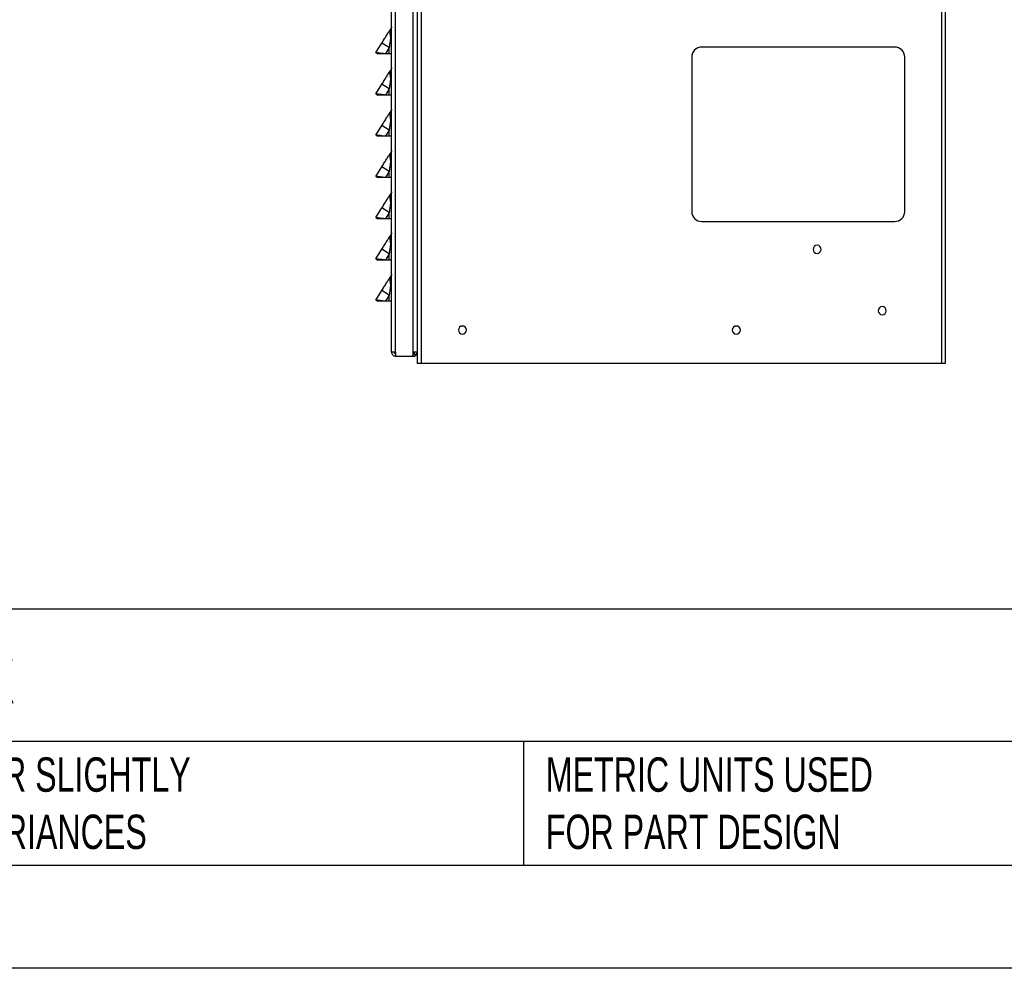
# Model space of a CAD drawing. Header units: millimetres. Extents: x 0 to 2235, y 0 to 1727.
# Tile 13 of 30: x 596 to 1081, y 0 to 467. Entities that reach past the tile are written whole.
import ezdxf

# ---------------------------------------------------------------- set-up
doc = ezdxf.new("R2010")
doc.units = ezdxf.units.MM
doc.header["$LTSCALE"] = 8
doc.layers.add('TEXT', color=140, linetype='Continuous', lineweight=25)
doc.styles.add('SLDTEXTSTYLE0', font='TXT', dxfattribs={"width": 0.7})

msp = doc.modelspace()

# ---------------------------------------------------------------- linework, layer by layer
for p, q in [((778.8, 303.67), (778.8, 807.81)), ((780.73, 303.59), (780.73, 807.89)), ((789.47, 303.59), (789.47, 807.89)), ((791.41, 793.32), (791.41, 303.59)), ((793.34, 793.32), (793.34, 298.02)), ((1049.76, 793.32), (1049.76, 298.02)), ((1051.69, 793.32), (1051.69, 298.02)), ((778.3, 458.58), (778.8, 458.58)), ((771.04, 451.25), (774, 455.99)), ((771.04, 451.25), (772.01, 450.65)), ((777.66, 453.7), (774, 455.99)), ((777.66, 453.7), (775.75, 450.65)), ((777.66, 450.65), (777.66, 453.7)), ((1026.69, 454.02), (931.69, 454.02)), ((777.66, 450.65), (775.75, 450.65)), ((778.8, 450.65), (777.66, 450.65)), ((926.69, 449.02), (926.69, 373.02)), ((1031.69, 373.02), (1031.69, 449.02)), ((778.3, 438.26), (778.8, 438.26)), ((771.04, 430.93), (774, 435.67)), ((777.66, 433.38), (774, 435.67)), ((777.66, 433.38), (775.75, 430.33)), ((777.66, 430.33), (777.66, 433.38)), ((771.04, 430.93), (772.01, 430.33)), ((777.66, 430.33), (775.75, 430.33)), ((778.8, 430.33), (777.66, 430.33)), ((778.3, 417.94), (778.8, 417.94)), ((771.04, 410.61), (774, 415.35)), ((777.66, 413.06), (774, 415.35)), ((777.66, 413.06), (775.75, 410.01)), ((777.66, 410.01), (777.66, 413.06)), ((771.04, 410.61), (772.01, 410.01)), ((777.66, 410.01), (775.75, 410.01)), ((778.8, 410.01), (777.66, 410.01)), ((771.04, 390.29), (774, 395.03)), ((777.66, 392.74), (774, 395.03)), ((778.3, 397.62), (778.8, 397.62)), ((771.04, 390.29), (772.01, 389.69)), ((777.66, 392.74), (775.75, 389.69)), ((777.66, 389.69), (775.75, 389.69)), ((777.66, 389.69), (777.66, 392.74)), ((778.8, 389.69), (777.66, 389.69)), ((771.04, 369.97), (774, 374.71)), ((777.66, 372.42), (774, 374.71)), ((778.3, 377.3), (778.8, 377.3)), ((771.04, 369.97), (772.01, 369.37)), ((777.66, 372.42), (775.75, 369.37)), ((777.66, 369.37), (775.75, 369.37)), ((777.66, 369.37), (777.66, 372.42)), ((778.8, 369.37), (777.66, 369.37)), ((931.69, 368.02), (1026.69, 368.02)), ((771.04, 349.65), (774, 354.39)), ((777.66, 352.1), (774, 354.39)), ((778.3, 356.98), (778.8, 356.98)), ((771.04, 349.65), (772.01, 349.05)), ((777.66, 352.1), (775.75, 349.05)), ((777.66, 349.05), (777.66, 352.1)), ((777.66, 349.05), (775.75, 349.05)), ((778.8, 349.05), (777.66, 349.05)), ((778.3, 336.66), (778.8, 336.66)), ((771.04, 329.33), (774, 334.07)), ((777.66, 331.78), (774, 334.07)), ((777.66, 331.78), (775.75, 328.73)), ((777.66, 328.73), (777.66, 331.78)), ((771.04, 329.33), (772.01, 328.73)), ((777.66, 328.73), (775.75, 328.73)), ((778.8, 328.73), (777.66, 328.73)), ((780.73, 303.59), (780.73, 301.74)), ((780.73, 301.74), (789.47, 301.74)), ((789.47, 301.74), (789.47, 303.59)), ((791.41, 303.59), (789.47, 303.59)), ((789.47, 302.88), (790.26, 302.88)), ((789.47, 301.74), (790.26, 301.74)), ((790.26, 302.88), (790.26, 301.74)), ((791.41, 303.59), (791.41, 298.02)), ((793.34, 298.02), (791.41, 298.02)), ((1049.76, 298.02), (793.34, 298.02)), ((1051.69, 298.02), (1049.76, 298.02))]:
    msp.add_line(p, q)
at = {"color": 7, "linetype": 'Continuous'}
msp.add_line((2235.22, 0.02), (0.02, 0.02), dxfattribs=at)
for centre, radius, start, end in [((931.69, 449.02), 5, 90, 180), ((1026.69, 449.02), 5, 0, 90), ((931.69, 373.02), 5, 180, 270), ((1026.69, 373.02), 5, 270, 0), ((988.52, 354.32), 1.98, 0, 180), ((988.52, 354.32), 1.98, 180, 0), ((1020.59, 324.09), 1.98, 0, 180), ((1020.59, 324.09), 1.98, 180, 0), ((813.69, 314.56), 1.98, 0, 180), ((948.69, 314.56), 1.98, 0, 180), ((813.69, 314.56), 1.98, 180, 0), ((948.69, 314.56), 1.98, 180, 0), ((789.47, 303.67), 0.79, 270, 353.977), ((789.47, 303.67), 1.93, 294.1226, 357.5422)]:
    msp.add_arc(centre, radius, start, end)
for points, knots in [([(774, 455.99), (774.38, 456.6), (774.78, 457.24), (775.56, 458.48), (775.94, 459.1), (776.68, 460.27), (777.02, 460.83), (777.66, 461.84), (777.94, 462.3), (778.19, 462.69)], [0, 0, 0, 0, 0.25, 0.25, 0.5, 0.5, 0.75, 0.75, 1, 1, 1, 1]), ([(778.19, 462.69), (778.17, 462.67), (778.14, 462.61), (778.1, 462.53), (778.06, 462.43), (778.02, 462.32), (777.97, 462.15), (777.94, 461.9), (777.93, 461.63), (777.94, 461.42), (777.94, 461.31), (777.95, 461.26), (777.95, 461.22), (777.95, 461.2), (777.95, 461.18), (777.95, 461.15), (777.96, 461.09), (777.97, 460.98), (777.98, 460.8), (778.01, 460.59), (778.03, 460.38), (778.06, 460.18), (778.08, 460.03), (778.08, 459.96)], [0, 0, 0, 0, 0.0371601, 0.0789391, 0.1254536, 0.1830411, 0.2504927, 0.3659842, 0.5000842, 0.5620422, 0.593111, 0.6086812, 0.6173039, 0.6242884, 0.6311477, 0.6399309, 0.6556024, 0.6870113, 0.7498003, 0.8246178, 0.8747022, 0.9405575, 1, 1, 1, 1]), ([(778.63, 463.4), (778.61, 463.37), (778.58, 463.33), (778.52, 463.23), (778.44, 463.09), (778.32, 462.9), (778.23, 462.76), (778.19, 462.69)], [0, 0, 0, 0, 0.125072, 0.250152, 0.500317, 0.737209, 1, 1, 1, 1]), ([(778.75, 463.65), (778.71, 463.56), (778.67, 463.43), (778.57, 463.27), (778.54, 463.22), (778.51, 463.19), (778.45, 463.11), (778.39, 463.04), (778.35, 463)], [0, 0, 0, 0, 0.468535, 0.709651, 0.717258, 0.721145, 0.852442, 1, 1, 1, 1]), ([(778.67, 463.47), (778.66, 463.46), (778.66, 463.44), (778.65, 463.42), (778.63, 463.41), (778.63, 463.4), (778.63, 463.4)], [0, 0, 0, 0, 0.239708, 0.665579, 0.852467, 1, 1, 1, 1]), ([(778.8, 464), (778.8, 463.93), (778.79, 463.81), (778.76, 463.69), (778.75, 463.65), (778.75, 463.65)], [0, 0, 0, 0, 0.604152, 0.998863, 1, 1, 1, 1]), ([(778.3, 458.58), (778.28, 458.41), (778.23, 458.06), (778.16, 457.5), (778.08, 456.89), (777.98, 456.12), (777.84, 455.05), (777.72, 454.2), (777.66, 453.7)], [0, 0, 0, 0, 0.103962, 0.218213, 0.342758, 0.477597, 0.692978, 1, 1, 1, 1]), ([(778.08, 459.96), (778.19, 459.97), (778.29, 459.98), (778.47, 460.02), (778.55, 460.04), (778.74, 460.12), (778.8, 460.17), (778.8, 460.22)], [0, 0, 0, 0, 0.25, 0.25, 0.5, 0.5, 1, 1, 1, 1]), ([(778.08, 459.96), (778.1, 459.87), (778.12, 459.7), (778.16, 459.43), (778.2, 459.16), (778.25, 458.87), (778.28, 458.68), (778.3, 458.58)], [0, 0, 0, 0, 0.18947, 0.383984, 0.583752, 0.789005, 1, 1, 1, 1]), ([(775.75, 450.65), (775.2, 450.72), (774.6, 450.79), (773.44, 450.94), (772.88, 451.02), (772.19, 451.1), (771.98, 451.13), (771.63, 451.18), (771.48, 451.19), (771.14, 451.24), (771.04, 451.25), (771.04, 451.25)], [0, 0, 0, 0, 0.25, 0.25, 0.5, 0.5, 0.625, 0.625, 0.75, 0.75, 1, 1, 1, 1]), ([(775.75, 450.65), (775.31, 450.65), (774.83, 450.65), (773.91, 450.65), (773.47, 450.65), (772.74, 450.65), (772.45, 450.65), (772.09, 450.65), (772.01, 450.65), (772.01, 450.65)], [0, 0, 0, 0, 0.25, 0.25, 0.5, 0.5, 0.75, 0.75, 1, 1, 1, 1]), ([(774, 435.67), (774.38, 436.28), (774.78, 436.92), (775.56, 438.16), (775.94, 438.78), (776.68, 439.95), (777.02, 440.51), (777.66, 441.52), (777.94, 441.98), (778.19, 442.37)], [0, 0, 0, 0, 0.25, 0.25, 0.5, 0.5, 0.75, 0.75, 1, 1, 1, 1]), ([(778.19, 442.37), (778.17, 442.35), (778.14, 442.29), (778.1, 442.21), (778.06, 442.11), (778.02, 442), (777.97, 441.83), (777.94, 441.58), (777.93, 441.31), (777.94, 441.1), (777.94, 440.99), (777.95, 440.94), (777.95, 440.9), (777.95, 440.88), (777.95, 440.86), (777.95, 440.83), (777.96, 440.77), (777.97, 440.66), (777.98, 440.48), (778.01, 440.27), (778.03, 440.06), (778.06, 439.86), (778.08, 439.71), (778.08, 439.64)], [0, 0, 0, 0, 0.03716, 0.078939, 0.125454, 0.183041, 0.250493, 0.365984, 0.500084, 0.562042, 0.593111, 0.608681, 0.617304, 0.624288, 0.631148, 0.639931, 0.655602, 0.687011, 0.7498, 0.824618, 0.874702, 0.940557, 1, 1, 1, 1]), ([(778.63, 443.08), (778.61, 443.05), (778.58, 443.01), (778.52, 442.91), (778.44, 442.77), (778.32, 442.58), (778.23, 442.44), (778.19, 442.37)], [0, 0, 0, 0, 0.125072, 0.250152, 0.500317, 0.737209, 1, 1, 1, 1]), ([(778.75, 443.33), (778.71, 443.24), (778.67, 443.11), (778.57, 442.95), (778.54, 442.9), (778.51, 442.87), (778.45, 442.79), (778.39, 442.72), (778.35, 442.68)], [0, 0, 0, 0, 0.468535, 0.709651, 0.717258, 0.721145, 0.852442, 1, 1, 1, 1]), ([(778.67, 443.15), (778.66, 443.14), (778.66, 443.12), (778.65, 443.1), (778.63, 443.09), (778.63, 443.08), (778.63, 443.08)], [0, 0, 0, 0, 0.239708, 0.665579, 0.852467, 1, 1, 1, 1]), ([(778.8, 443.68), (778.8, 443.61), (778.79, 443.49), (778.76, 443.37), (778.75, 443.33), (778.75, 443.33)], [0, 0, 0, 0, 0.604152, 0.998863, 1, 1, 1, 1]), ([(778.3, 438.26), (778.28, 438.09), (778.23, 437.74), (778.16, 437.18), (778.08, 436.57), (777.98, 435.8), (777.84, 434.73), (777.72, 433.88), (777.66, 433.38)], [0, 0, 0, 0, 0.103962, 0.218213, 0.342758, 0.477597, 0.692978, 1, 1, 1, 1]), ([(778.08, 439.64), (778.19, 439.65), (778.29, 439.66), (778.47, 439.7), (778.55, 439.72), (778.74, 439.8), (778.8, 439.85), (778.8, 439.9)], [0, 0, 0, 0, 0.25, 0.25, 0.5, 0.5, 1, 1, 1, 1]), ([(778.08, 439.64), (778.1, 439.55), (778.12, 439.38), (778.16, 439.11), (778.2, 438.84), (778.25, 438.55), (778.28, 438.36), (778.3, 438.26)], [0, 0, 0, 0, 0.18947, 0.383984, 0.583752, 0.789005, 1, 1, 1, 1]), ([(775.75, 430.33), (775.2, 430.4), (774.6, 430.47), (773.44, 430.62), (772.88, 430.7), (772.19, 430.78), (771.98, 430.81), (771.63, 430.86), (771.48, 430.87), (771.14, 430.92), (771.04, 430.93), (771.04, 430.93)], [0, 0, 0, 0, 0.25, 0.25, 0.5, 0.5, 0.625, 0.625, 0.75, 0.75, 1, 1, 1, 1]), ([(775.75, 430.33), (775.31, 430.33), (774.83, 430.33), (773.91, 430.33), (773.47, 430.33), (772.74, 430.33), (772.45, 430.33), (772.09, 430.33), (772.01, 430.33), (772.01, 430.33)], [0, 0, 0, 0, 0.25, 0.25, 0.5, 0.5, 0.75, 0.75, 1, 1, 1, 1]), ([(778.63, 422.76), (778.61, 422.73), (778.58, 422.69), (778.52, 422.59), (778.44, 422.45), (778.32, 422.26), (778.23, 422.12), (778.19, 422.05)], [0, 0, 0, 0, 0.125072, 0.250152, 0.500317, 0.737209, 1, 1, 1, 1]), ([(778.75, 423.01), (778.71, 422.92), (778.67, 422.79), (778.57, 422.63), (778.54, 422.58), (778.51, 422.55), (778.45, 422.47), (778.39, 422.4), (778.35, 422.36)], [0, 0, 0, 0, 0.468535, 0.709651, 0.717258, 0.721145, 0.852442, 1, 1, 1, 1]), ([(778.67, 422.83), (778.66, 422.82), (778.66, 422.8), (778.65, 422.78), (778.63, 422.77), (778.63, 422.76), (778.63, 422.76)], [0, 0, 0, 0, 0.239708, 0.665579, 0.852467, 1, 1, 1, 1]), ([(778.8, 423.36), (778.8, 423.29), (778.79, 423.17), (778.76, 423.05), (778.75, 423.01), (778.75, 423.01)], [0, 0, 0, 0, 0.604152, 0.998863, 1, 1, 1, 1]), ([(774, 415.35), (774.38, 415.96), (774.78, 416.6), (775.56, 417.84), (775.94, 418.46), (776.68, 419.63), (777.02, 420.19), (777.66, 421.2), (777.94, 421.66), (778.19, 422.05)], [0, 0, 0, 0, 0.25, 0.25, 0.5, 0.5, 0.75, 0.75, 1, 1, 1, 1]), ([(778.3, 417.94), (778.28, 417.77), (778.23, 417.42), (778.16, 416.86), (778.08, 416.25), (777.98, 415.48), (777.84, 414.41), (777.72, 413.56), (777.66, 413.06)], [0, 0, 0, 0, 0.103962, 0.218213, 0.342758, 0.477597, 0.692978, 1, 1, 1, 1]), ([(778.19, 422.05), (778.17, 422.03), (778.14, 421.97), (778.1, 421.89), (778.06, 421.79), (778.02, 421.68), (777.97, 421.51), (777.94, 421.26), (777.93, 420.99), (777.94, 420.78), (777.94, 420.67), (777.95, 420.62), (777.95, 420.58), (777.95, 420.56), (777.95, 420.54), (777.95, 420.51), (777.96, 420.45), (777.97, 420.34), (777.98, 420.16), (778.01, 419.95), (778.03, 419.74), (778.06, 419.54), (778.08, 419.39), (778.08, 419.32)], [0, 0, 0, 0, 0.0371601, 0.0789391, 0.1254536, 0.1830411, 0.2504927, 0.3659842, 0.5000842, 0.5620422, 0.593111, 0.6086812, 0.6173039, 0.6242884, 0.6311477, 0.6399309, 0.6556024, 0.6870113, 0.7498003, 0.8246178, 0.8747022, 0.9405575, 1, 1, 1, 1]), ([(778.08, 419.32), (778.19, 419.33), (778.29, 419.34), (778.47, 419.38), (778.55, 419.4), (778.74, 419.48), (778.8, 419.53), (778.8, 419.58)], [0, 0, 0, 0, 0.25, 0.25, 0.5, 0.5, 1, 1, 1, 1]), ([(778.08, 419.32), (778.1, 419.23), (778.12, 419.06), (778.16, 418.79), (778.2, 418.52), (778.25, 418.23), (778.28, 418.04), (778.3, 417.94)], [0, 0, 0, 0, 0.1894698, 0.383984, 0.5837521, 0.7890055, 1, 1, 1, 1]), ([(775.75, 410.01), (775.2, 410.08), (774.6, 410.15), (773.44, 410.3), (772.88, 410.38), (772.19, 410.46), (771.98, 410.49), (771.63, 410.54), (771.48, 410.55), (771.14, 410.6), (771.04, 410.61), (771.04, 410.61)], [0, 0, 0, 0, 0.25, 0.25, 0.5, 0.5, 0.625, 0.625, 0.75, 0.75, 1, 1, 1, 1]), ([(775.75, 410.01), (775.31, 410.01), (774.83, 410.01), (773.91, 410.01), (773.47, 410.01), (772.74, 410.01), (772.45, 410.01), (772.09, 410.01), (772.01, 410.01), (772.01, 410.01)], [0, 0, 0, 0, 0.25, 0.25, 0.5, 0.5, 0.75, 0.75, 1, 1, 1, 1]), ([(778.8, 403.04), (778.8, 402.97), (778.79, 402.85), (778.76, 402.73), (778.75, 402.69), (778.75, 402.69)], [0, 0, 0, 0, 0.604152, 0.998863, 1, 1, 1, 1]), ([(774, 395.03), (774.38, 395.64), (774.78, 396.28), (775.56, 397.52), (775.94, 398.14), (776.68, 399.31), (777.02, 399.87), (777.66, 400.88), (777.94, 401.34), (778.19, 401.73)], [0, 0, 0, 0, 0.25, 0.25, 0.5, 0.5, 0.75, 0.75, 1, 1, 1, 1]), ([(778.19, 401.73), (778.17, 401.71), (778.14, 401.65), (778.1, 401.57), (778.06, 401.47), (778.02, 401.36), (777.97, 401.19), (777.94, 400.94), (777.93, 400.67), (777.94, 400.46), (777.94, 400.35), (777.95, 400.3), (777.95, 400.26), (777.95, 400.24), (777.95, 400.22), (777.95, 400.19), (777.96, 400.13), (777.97, 400.02), (777.98, 399.84), (778.01, 399.63), (778.03, 399.42), (778.06, 399.22), (778.08, 399.07), (778.08, 399)], [0, 0, 0, 0, 0.03716, 0.078939, 0.125454, 0.183041, 0.250493, 0.365984, 0.500084, 0.562042, 0.593111, 0.608681, 0.617304, 0.624288, 0.631148, 0.639931, 0.655602, 0.687011, 0.7498, 0.824618, 0.874702, 0.940557, 1, 1, 1, 1]), ([(778.08, 399), (778.19, 399.01), (778.29, 399.02), (778.47, 399.06), (778.55, 399.08), (778.74, 399.16), (778.8, 399.21), (778.8, 399.26)], [0, 0, 0, 0, 0.25, 0.25, 0.5, 0.5, 1, 1, 1, 1]), ([(778.08, 399), (778.1, 398.91), (778.12, 398.74), (778.16, 398.47), (778.2, 398.2), (778.25, 397.91), (778.28, 397.72), (778.3, 397.62)], [0, 0, 0, 0, 0.18947, 0.383984, 0.583752, 0.789005, 1, 1, 1, 1]), ([(778.63, 402.44), (778.61, 402.41), (778.58, 402.37), (778.52, 402.27), (778.44, 402.13), (778.32, 401.94), (778.23, 401.8), (778.19, 401.73)], [0, 0, 0, 0, 0.125072, 0.250152, 0.500317, 0.737209, 1, 1, 1, 1]), ([(778.75, 402.69), (778.71, 402.6), (778.67, 402.47), (778.57, 402.31), (778.54, 402.26), (778.51, 402.23), (778.45, 402.15), (778.39, 402.08), (778.35, 402.04)], [0, 0, 0, 0, 0.468535, 0.709651, 0.717258, 0.721145, 0.852442, 1, 1, 1, 1]), ([(778.67, 402.51), (778.66, 402.5), (778.66, 402.48), (778.65, 402.46), (778.63, 402.45), (778.63, 402.44), (778.63, 402.44)], [0, 0, 0, 0, 0.239708, 0.665579, 0.852467, 1, 1, 1, 1]), ([(778.3, 397.62), (778.28, 397.45), (778.23, 397.1), (778.16, 396.54), (778.08, 395.93), (777.98, 395.16), (777.84, 394.09), (777.72, 393.24), (777.66, 392.74)], [0, 0, 0, 0, 0.103962, 0.218213, 0.342758, 0.477597, 0.692978, 1, 1, 1, 1]), ([(775.75, 389.69), (775.2, 389.76), (774.6, 389.83), (773.44, 389.98), (772.88, 390.06), (772.19, 390.14), (771.98, 390.17), (771.63, 390.22), (771.48, 390.23), (771.14, 390.28), (771.04, 390.29), (771.04, 390.29)], [0, 0, 0, 0, 0.25, 0.25, 0.5, 0.5, 0.625, 0.625, 0.75, 0.75, 1, 1, 1, 1]), ([(775.75, 389.69), (775.31, 389.69), (774.83, 389.69), (773.91, 389.69), (773.47, 389.69), (772.74, 389.69), (772.45, 389.69), (772.09, 389.69), (772.01, 389.69), (772.01, 389.69)], [0, 0, 0, 0, 0.25, 0.25, 0.5, 0.5, 0.75, 0.75, 1, 1, 1, 1]), ([(774, 374.71), (774.38, 375.32), (774.78, 375.96), (775.56, 377.2), (775.94, 377.82), (776.68, 378.99), (777.02, 379.55), (777.66, 380.56), (777.94, 381.02), (778.19, 381.41)], [0, 0, 0, 0, 0.25, 0.25, 0.5, 0.5, 0.75, 0.75, 1, 1, 1, 1]), ([(778.19, 381.41), (778.17, 381.39), (778.14, 381.33), (778.1, 381.25), (778.06, 381.15), (778.02, 381.04), (777.97, 380.87), (777.94, 380.62), (777.93, 380.35), (777.94, 380.14), (777.94, 380.03), (777.95, 379.98), (777.95, 379.94), (777.95, 379.92), (777.95, 379.9), (777.95, 379.87), (777.96, 379.81), (777.97, 379.7), (777.98, 379.52), (778.01, 379.31), (778.03, 379.1), (778.06, 378.9), (778.08, 378.75), (778.08, 378.68)], [0, 0, 0, 0, 0.03716, 0.078939, 0.125454, 0.183041, 0.250493, 0.365984, 0.500084, 0.562042, 0.593111, 0.608681, 0.617304, 0.624288, 0.631148, 0.639931, 0.655602, 0.687011, 0.7498, 0.824618, 0.874702, 0.940557, 1, 1, 1, 1]), ([(778.08, 378.68), (778.19, 378.69), (778.29, 378.7), (778.47, 378.74), (778.55, 378.76), (778.74, 378.84), (778.8, 378.89), (778.8, 378.94)], [0, 0, 0, 0, 0.25, 0.25, 0.5, 0.5, 1, 1, 1, 1]), ([(778.08, 378.68), (778.1, 378.59), (778.12, 378.42), (778.16, 378.15), (778.2, 377.88), (778.25, 377.59), (778.28, 377.4), (778.3, 377.3)], [0, 0, 0, 0, 0.18947, 0.383984, 0.583752, 0.789005, 1, 1, 1, 1]), ([(778.63, 382.12), (778.61, 382.09), (778.58, 382.05), (778.52, 381.95), (778.44, 381.81), (778.32, 381.62), (778.23, 381.48), (778.19, 381.41)], [0, 0, 0, 0, 0.125072, 0.250152, 0.500317, 0.737209, 1, 1, 1, 1]), ([(778.75, 382.37), (778.71, 382.28), (778.67, 382.15), (778.57, 381.99), (778.54, 381.94), (778.51, 381.91), (778.45, 381.83), (778.39, 381.76), (778.35, 381.72)], [0, 0, 0, 0, 0.468535, 0.709651, 0.717258, 0.721145, 0.852442, 1, 1, 1, 1]), ([(778.67, 382.19), (778.66, 382.18), (778.66, 382.16), (778.65, 382.14), (778.63, 382.13), (778.63, 382.12), (778.63, 382.12)], [0, 0, 0, 0, 0.239708, 0.665579, 0.852467, 1, 1, 1, 1]), ([(778.8, 382.72), (778.8, 382.65), (778.79, 382.53), (778.76, 382.41), (778.75, 382.37), (778.75, 382.37)], [0, 0, 0, 0, 0.604152, 0.998863, 1, 1, 1, 1]), ([(778.3, 377.3), (778.28, 377.13), (778.23, 376.78), (778.16, 376.22), (778.08, 375.61), (777.98, 374.84), (777.84, 373.77), (777.72, 372.92), (777.66, 372.42)], [0, 0, 0, 0, 0.1039619, 0.2182133, 0.3427575, 0.4775972, 0.6929778, 1, 1, 1, 1]), ([(775.75, 369.37), (775.2, 369.44), (774.6, 369.51), (773.44, 369.66), (772.88, 369.74), (772.19, 369.82), (771.98, 369.85), (771.63, 369.9), (771.48, 369.91), (771.14, 369.96), (771.04, 369.97), (771.04, 369.97)], [0, 0, 0, 0, 0.25, 0.25, 0.5, 0.5, 0.625, 0.625, 0.75, 0.75, 1, 1, 1, 1]), ([(775.75, 369.37), (775.31, 369.37), (774.83, 369.37), (773.91, 369.37), (773.47, 369.37), (772.74, 369.37), (772.45, 369.37), (772.09, 369.37), (772.01, 369.37), (772.01, 369.37)], [0, 0, 0, 0, 0.25, 0.25, 0.5, 0.5, 0.75, 0.75, 1, 1, 1, 1]), ([(774, 354.39), (774.38, 355), (774.78, 355.64), (775.56, 356.88), (775.94, 357.5), (776.68, 358.67), (777.02, 359.23), (777.66, 360.24), (777.94, 360.7), (778.19, 361.09)], [0, 0, 0, 0, 0.25, 0.25, 0.5, 0.5, 0.75, 0.75, 1, 1, 1, 1]), ([(778.19, 361.09), (778.17, 361.07), (778.14, 361.01), (778.1, 360.93), (778.06, 360.83), (778.02, 360.72), (777.97, 360.55), (777.94, 360.3), (777.93, 360.03), (777.94, 359.82), (777.94, 359.71), (777.95, 359.66), (777.95, 359.62), (777.95, 359.6), (777.95, 359.58), (777.95, 359.55), (777.96, 359.49), (777.97, 359.38), (777.98, 359.2), (778.01, 358.99), (778.03, 358.78), (778.06, 358.58), (778.08, 358.43), (778.08, 358.36)], [0, 0, 0, 0, 0.0371601, 0.0789391, 0.1254536, 0.1830411, 0.2504927, 0.3659842, 0.5000842, 0.5620422, 0.593111, 0.6086812, 0.6173039, 0.6242884, 0.6311477, 0.6399309, 0.6556024, 0.6870113, 0.7498003, 0.8246178, 0.8747022, 0.9405575, 1, 1, 1, 1]), ([(778.63, 361.8), (778.61, 361.77), (778.58, 361.73), (778.52, 361.63), (778.44, 361.49), (778.32, 361.3), (778.23, 361.16), (778.19, 361.09)], [0, 0, 0, 0, 0.125072, 0.250152, 0.500317, 0.737209, 1, 1, 1, 1]), ([(778.75, 362.05), (778.71, 361.96), (778.67, 361.83), (778.57, 361.67), (778.54, 361.62), (778.51, 361.59), (778.45, 361.51), (778.39, 361.44), (778.35, 361.4)], [0, 0, 0, 0, 0.468535, 0.709651, 0.717258, 0.721145, 0.852442, 1, 1, 1, 1]), ([(778.67, 361.87), (778.66, 361.86), (778.66, 361.84), (778.65, 361.82), (778.63, 361.81), (778.63, 361.8), (778.63, 361.8)], [0, 0, 0, 0, 0.239708, 0.665579, 0.852467, 1, 1, 1, 1]), ([(778.8, 362.4), (778.8, 362.33), (778.79, 362.21), (778.76, 362.09), (778.75, 362.05), (778.75, 362.05)], [0, 0, 0, 0, 0.6041517, 0.9988633, 1, 1, 1, 1]), ([(778.3, 356.98), (778.28, 356.81), (778.23, 356.46), (778.16, 355.9), (778.08, 355.29), (777.98, 354.52), (777.84, 353.45), (777.72, 352.6), (777.66, 352.1)], [0, 0, 0, 0, 0.103962, 0.218213, 0.342758, 0.477597, 0.692978, 1, 1, 1, 1]), ([(778.08, 358.36), (778.19, 358.37), (778.29, 358.38), (778.47, 358.42), (778.55, 358.44), (778.74, 358.52), (778.8, 358.57), (778.8, 358.62)], [0, 0, 0, 0, 0.25, 0.25, 0.5, 0.5, 1, 1, 1, 1]), ([(778.08, 358.36), (778.1, 358.27), (778.12, 358.1), (778.16, 357.83), (778.2, 357.56), (778.25, 357.27), (778.28, 357.08), (778.3, 356.98)], [0, 0, 0, 0, 0.1894698, 0.383984, 0.5837521, 0.7890055, 1, 1, 1, 1]), ([(775.75, 349.05), (775.2, 349.12), (774.6, 349.19), (773.44, 349.34), (772.88, 349.42), (772.19, 349.5), (771.98, 349.53), (771.63, 349.58), (771.48, 349.59), (771.14, 349.64), (771.04, 349.65), (771.04, 349.65)], [0, 0, 0, 0, 0.25, 0.25, 0.5, 0.5, 0.625, 0.625, 0.75, 0.75, 1, 1, 1, 1]), ([(775.75, 349.05), (775.31, 349.05), (774.83, 349.05), (773.91, 349.05), (773.47, 349.05), (772.74, 349.05), (772.45, 349.05), (772.09, 349.05), (772.01, 349.05), (772.01, 349.05)], [0, 0, 0, 0, 0.25, 0.25, 0.5, 0.5, 0.75, 0.75, 1, 1, 1, 1]), ([(774, 334.07), (774.38, 334.68), (774.78, 335.32), (775.56, 336.56), (775.94, 337.18), (776.68, 338.35), (777.02, 338.91), (777.66, 339.92), (777.94, 340.38), (778.19, 340.77)], [0, 0, 0, 0, 0.25, 0.25, 0.5, 0.5, 0.75, 0.75, 1, 1, 1, 1]), ([(778.19, 340.77), (778.17, 340.75), (778.14, 340.69), (778.1, 340.61), (778.06, 340.51), (778.02, 340.4), (777.97, 340.23), (777.94, 339.98), (777.93, 339.71), (777.94, 339.5), (777.94, 339.39), (777.95, 339.34), (777.95, 339.3), (777.95, 339.28), (777.95, 339.26), (777.95, 339.23), (777.96, 339.17), (777.97, 339.06), (777.98, 338.88), (778.01, 338.67), (778.03, 338.46), (778.06, 338.26), (778.08, 338.11), (778.08, 338.04)], [0, 0, 0, 0, 0.03716, 0.078939, 0.125454, 0.183041, 0.250493, 0.365984, 0.500084, 0.562042, 0.593111, 0.608681, 0.617304, 0.624288, 0.631148, 0.639931, 0.655602, 0.687011, 0.7498, 0.824618, 0.874702, 0.940557, 1, 1, 1, 1]), ([(778.63, 341.48), (778.61, 341.45), (778.58, 341.41), (778.52, 341.31), (778.44, 341.17), (778.32, 340.98), (778.23, 340.84), (778.19, 340.77)], [0, 0, 0, 0, 0.125072, 0.250152, 0.500317, 0.737209, 1, 1, 1, 1]), ([(778.75, 341.73), (778.71, 341.64), (778.67, 341.51), (778.57, 341.35), (778.54, 341.3), (778.51, 341.27), (778.45, 341.19), (778.39, 341.12), (778.35, 341.08)], [0, 0, 0, 0, 0.468535, 0.709651, 0.717258, 0.721145, 0.852442, 1, 1, 1, 1]), ([(778.67, 341.55), (778.66, 341.54), (778.66, 341.52), (778.65, 341.5), (778.63, 341.49), (778.63, 341.48), (778.63, 341.48)], [0, 0, 0, 0, 0.239708, 0.665579, 0.852467, 1, 1, 1, 1]), ([(778.8, 342.08), (778.8, 342.01), (778.79, 341.89), (778.76, 341.77), (778.75, 341.73), (778.75, 341.73)], [0, 0, 0, 0, 0.604152, 0.998863, 1, 1, 1, 1]), ([(778.3, 336.66), (778.28, 336.49), (778.23, 336.14), (778.16, 335.58), (778.08, 334.97), (777.98, 334.2), (777.84, 333.13), (777.72, 332.28), (777.66, 331.78)], [0, 0, 0, 0, 0.103962, 0.218213, 0.342758, 0.477597, 0.692978, 1, 1, 1, 1]), ([(778.08, 338.04), (778.19, 338.05), (778.29, 338.06), (778.47, 338.1), (778.55, 338.12), (778.74, 338.2), (778.8, 338.25), (778.8, 338.3)], [0, 0, 0, 0, 0.25, 0.25, 0.5, 0.5, 1, 1, 1, 1]), ([(778.08, 338.04), (778.1, 337.95), (778.12, 337.78), (778.16, 337.51), (778.2, 337.24), (778.25, 336.95), (778.28, 336.76), (778.3, 336.66)], [0, 0, 0, 0, 0.1894698, 0.383984, 0.5837521, 0.7890055, 1, 1, 1, 1]), ([(775.75, 328.73), (775.2, 328.8), (774.6, 328.87), (773.44, 329.02), (772.88, 329.1), (772.19, 329.18), (771.98, 329.21), (771.63, 329.26), (771.48, 329.27), (771.14, 329.32), (771.04, 329.33), (771.04, 329.33)], [0, 0, 0, 0, 0.25, 0.25, 0.5, 0.5, 0.625, 0.625, 0.75, 0.75, 1, 1, 1, 1]), ([(775.75, 328.73), (775.31, 328.73), (774.83, 328.73), (773.91, 328.73), (773.47, 328.73), (772.74, 328.73), (772.45, 328.73), (772.09, 328.73), (772.01, 328.73), (772.01, 328.73)], [0, 0, 0, 0, 0.25, 0.25, 0.5, 0.5, 0.75, 0.75, 1, 1, 1, 1]), ([(780.73, 303.59), (780.48, 303.6), (780.23, 303.6), (779.76, 303.62), (779.55, 303.62), (779.19, 303.64), (779.05, 303.64), (778.85, 303.66), (778.8, 303.66), (778.8, 303.67)], [0, 0, 0, 0, 0.25, 0.25, 0.5, 0.5, 0.75, 0.75, 1, 1, 1, 1]), ([(778.8, 303.67), (778.8, 303.42), (778.85, 303.17), (779.05, 302.7), (779.19, 302.48), (779.55, 302.13), (779.76, 301.98), (780.23, 301.79), (780.48, 301.74), (780.73, 301.74)], [0, 0, 0, 0, 0.25, 0.25, 0.5, 0.5, 0.75, 0.75, 1, 1, 1, 1]), ([(779.94, 303.67), (779.94, 303.47), (780.03, 303.26), (780.32, 302.97), (780.53, 302.88), (780.73, 302.88)], [0, 0, 0, 0, 0.5, 0.5, 1, 1, 1, 1])]:
    msp.add_open_spline(points, degree=3, knots=knots)
at = {"layer": 'TEXT'}
for p, q in [((2184.4, 177.01), (50.8, 177.01)), ((2184.4, 111.76), (50.8, 111.76)), ((843.87, 111.76), (843.87, 50.8)), ((50.8, 50.8), (2184.4, 50.8))]:
    msp.add_line(p, q, dxfattribs=at)

# ---------------------------------------------------------------- texts
at = {"layer": 'TEXT', "attachment_point": 1, "style": 'SLDTEXTSTYLE0'}
for s, insert, char_height in [('PFANNENBERG DTS AIR CONDITIONER', (63.73, 160.19), 29.6333), ("PART DIMENSIONS MAY DIFFER SLIGHTLY ^JDUE TO MANUFACTURER'S VARIANCES", (351.3, 103.97), 16.9333), ('METRIC UNITS USED ^JFOR PART DESIGN', (854.83, 103.97), 16.9333)]:
    msp.add_mtext(s, dxfattribs=dict(at, insert=insert, char_height=char_height))

doc.saveas('drawing.dxf')
